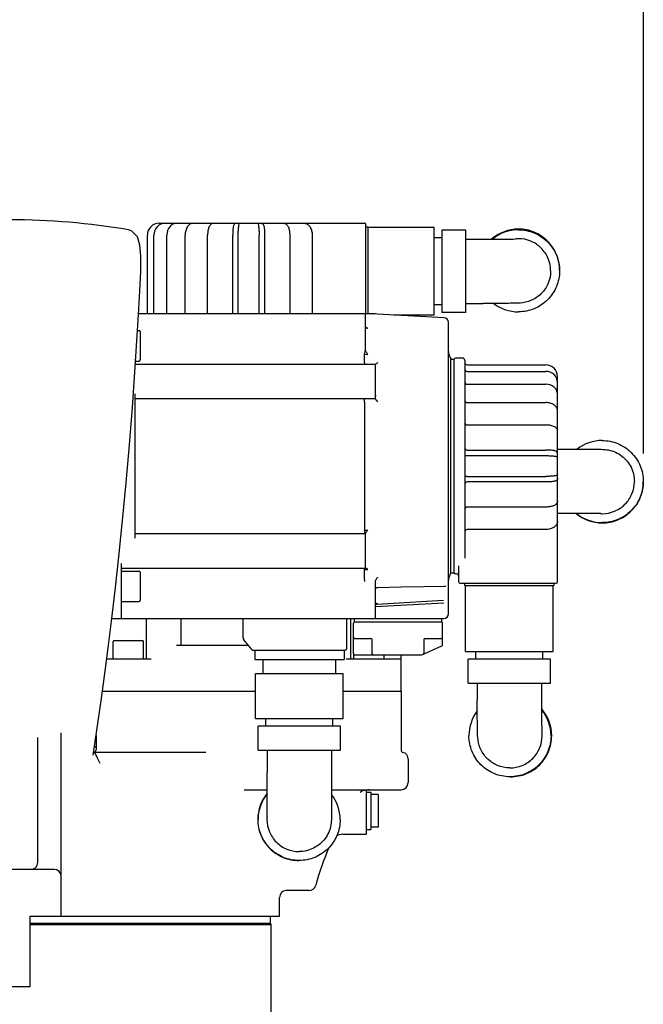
# Model space of a CAD drawing. Header units: millimetres. Extents: x 4086 to 10416, y 123 to 1549.
# Tile 7 of 99: x 6668 to 6734, y 687 to 792. Entities that reach past the tile are written whole.
import ezdxf

# ---------------------------------------------------------------- set-up
doc = ezdxf.new("R2010")
doc.units = ezdxf.units.MM
doc.layers.add('外形图', color=7, linetype='Continuous')
doc.layers.add('尺寸标注', color=7, linetype='Continuous')
doc.styles.add('思源黑', font='SourceHanSansCN-Normal.ttf')
doc.dimstyles.new('尺寸标注_1_4比例中六', dxfattribs={"dimtxt": 10, "dimasz": 8, "dimexe": 2, "dimexo": 1.5, "dimgap": 1, "dimtad": 1, "dimdec": 1, "dimlfac": 4, "dimdsep": 46, "dimtxsty": '思源黑', "dimcen": 0.09, "dimadec": 0, "dimazin": 0, "dimtp": 0.01, "dimtm": 0.01, "dimtfac": 1, "dimtdec": 1, "dimtofl": 0, "dimtmove": 0, "dimatfit": 3, "dimfxl": 1, "dimtolj": 1, "dimarcsym": 0})

# ---------------------------------------------------------------- blocks, each defined once
blk = doc.blocks.new('*D778')
at = {"layer": 'Defpoints', "color": 0}
for p in [(6734.24, 975.67), (6613.72, 801.83), (6734.24, 744.42)]:
    blk.add_point(p, dxfattribs=at)
at = {"layer": '尺寸标注', "color": 0, "lineweight": -2}
for p, q in [((6613.72, 803.33), (6613.72, 977.67)), ((6734.24, 745.92), (6734.24, 977.67)), ((6621.72, 975.67), (6726.24, 975.67))]:
    blk.add_line(p, q, dxfattribs=at)
at = {"layer": '尺寸标注', "color": 0}
for points in [[(6621.72, 977), (6621.72, 974.34), (6613.72, 975.67)], [(6726.24, 974.34), (6726.24, 977), (6734.24, 975.67)]]:
    blk.add_solid(points, dxfattribs=at)
at = {"layer": '尺寸标注', "color": 0, "insert": (6673.2, 981.85), "char_height": 10, "attachment_point": 5, "style": '思源黑'}
blk.add_mtext('\\A1;482.1', dxfattribs=at)

msp = doc.modelspace()

# ---------------------------------------------------------------- linework, layer by layer
at = {"layer": '外形图', "color": 7, "linetype": 'Continuous'}
for p, q in [((6682.635, 770.452), (6684.508, 770.452)), ((6684.512, 770.452), (6690.829, 770.452)), ((6690.868, 770.452), (6704.561, 770.452)), ((6679.739, 769.626), (6679.366, 769.75)), ((6704.686, 760.827), (6704.686, 770.327)), ((6704.686, 770.077), (6704.936, 770.077)), ((6704.936, 760.827), (6704.936, 770.077)), ((6711.961, 769.99), (6704.936, 769.99)), ((6711.961, 760.665), (6711.961, 769.99)), ((6715.341, 769.715), (6712.786, 769.715)), ((6712.786, 769.715), (6712.786, 760.94)), ((6715.341, 760.94), (6715.341, 769.715)), ((6681.394, 760.827), (6681.394, 769.202)), ((6682.096, 760.827), (6682.096, 769.202)), ((6683.469, 760.827), (6683.469, 769.202)), ((6685.418, 760.827), (6685.418, 769.202)), ((6687.812, 760.827), (6687.812, 769.202)), ((6690.487, 760.827), (6690.487, 769.202)), ((6691.076, 760.827), (6691.076, 769.202)), ((6693.296, 760.827), (6693.296, 769.202)), ((6693.885, 769.202), (6693.885, 760.827)), ((6696.56, 769.202), (6696.56, 760.827)), ((6698.954, 769.202), (6698.954, 760.827)), ((6712.786, 768.895), (6711.961, 768.895)), ((6715.341, 768.752), (6717.186, 768.752)), ((6724.361, 765.372), (6724.361, 765.386)), ((6712.786, 761.76), (6711.961, 761.76)), ((6715.341, 760.94), (6712.786, 760.94)), ((6715.341, 761.902), (6717.186, 761.902)), ((6680.445, 760.827), (6705.694, 760.827)), ((6704.644, 756.962), (6704.644, 760.827)), ((6712.995, 760.384), (6704.644, 760.822)), ((6705.694, 760.767), (6705.694, 760.827)), ((6711.961, 760.665), (6707.645, 760.665)), ((6713.469, 728.827), (6713.469, 759.885)), ((6680.333, 759.019), (6680.506, 759.019)), ((6680.631, 758.894), (6680.631, 755.894)), ((6704.698, 759.306), (6704.778, 759.302)), ((6704.778, 759.302), (6704.881, 759.296)), ((6704.557, 756.872), (6704.544, 756.505)), ((6680.13, 755.769), (6680.506, 755.769)), ((6704.544, 755.613), (6704.544, 756.505)), ((6704.544, 756.505), (6704.881, 756.481)), ((6713.656, 756.136), (6713.719, 756.023)), ((6713.719, 733.132), (6713.719, 756.023)), ((6713.719, 755.952), (6714.094, 755.952)), ((6714.094, 733.202), (6714.094, 755.952)), ((6714.969, 756.077), (6714.219, 756.077)), ((6715.219, 755.827), (6715.219, 734.763)), ((6680.111, 755.452), (6705.694, 755.452)), ((6705.694, 751.747), (6705.694, 755.452)), ((6715.469, 755.369), (6723.844, 755.369)), ((6715.469, 754.667), (6723.844, 754.667)), ((6725.094, 752.255), (6725.094, 754.128)), ((6715.469, 753.295), (6723.844, 753.295)), ((6680.094, 736.877), (6680.094, 752.277)), ((6680.094, 751.777), (6705.694, 751.777)), ((6705.736, 752.051), (6705.707, 752.096)), ((6705.756, 752.037), (6705.736, 752.051)), ((6705.756, 752.037), (6705.755, 752.037)), ((6725.094, 745.934), (6725.094, 752.251)), ((6704.544, 751.422), (6704.544, 737.732)), ((6715.469, 751.345), (6723.844, 751.345)), ((6715.469, 748.951), (6723.844, 748.951)), ((6715.469, 746.276), (6723.844, 746.276)), ((6715.469, 745.687), (6723.844, 745.687)), ((6725.094, 732.202), (6725.094, 745.895)), ((6715.469, 743.468), (6723.844, 743.468)), ((6723.844, 742.878), (6715.469, 742.878)), ((6733.286, 742.926), (6733.286, 742.92)), ((6723.844, 740.203), (6715.469, 740.203)), ((6680.094, 737.377), (6704.644, 737.377)), ((6704.544, 737.732), (6704.881, 737.732)), ((6704.644, 733.702), (6704.644, 737.407)), ((6723.844, 737.81), (6715.469, 737.81)), ((6678.631, 728.327), (6678.631, 734.202)), ((6678.631, 733.702), (6704.644, 733.702)), ((6714.594, 732.202), (6714.594, 733.944)), ((6678.631, 733.386), (6680.506, 733.386)), ((6680.631, 733.261), (6680.631, 730.261)), ((6704.544, 732.649), (6704.544, 733.542)), ((6704.544, 733.542), (6704.881, 733.542)), ((6704.557, 732.282), (6704.544, 732.649)), ((6713.656, 733.018), (6713.719, 733.132)), ((6713.719, 733.202), (6714.094, 733.202)), ((6714.344, 733.077), (6714.219, 733.077)), ((6705.694, 728.327), (6705.694, 732.265)), ((6705.848, 731.626), (6705.924, 731.631)), ((6705.848, 731.626), (6705.848, 731.626)), ((6712.984, 731.753), (6713.042, 731.754)), ((6713.18, 731.765), (6713.191, 731.766)), ((6713.191, 731.766), (6713.195, 731.766)), ((6713.195, 731.766), (6713.193, 731.766)), ((6713.193, 731.766), (6713.193, 731.766)), ((6714.719, 732.077), (6724.969, 732.077)), ((6715.219, 731.827), (6715.219, 732.077)), ((6715.219, 731.827), (6724.719, 731.827)), ((6715.306, 724.802), (6715.306, 731.827)), ((6724.631, 724.802), (6724.631, 731.827)), ((6724.719, 732.077), (6724.719, 731.827)), ((6678.631, 730.136), (6680.506, 730.136)), ((6705.694, 729.587), (6712.969, 730.006)), ((6705.831, 729.823), (6705.705, 729.816)), ((6712.956, 730.233), (6705.831, 729.823)), ((6677.596, 728.327), (6712.969, 728.327)), ((6681.311, 723.99), (6681.311, 728.327)), ((6684.986, 725.452), (6684.986, 728.327)), ((6691.594, 726.28), (6691.594, 728.327)), ((6702.594, 728.327), (6702.594, 725.077)), ((6703.061, 723.99), (6703.061, 728.327)), ((6703.344, 724.577), (6703.344, 727.827)), ((6703.469, 727.952), (6703.469, 728.327)), ((6703.469, 727.952), (6712.719, 727.952)), ((6712.719, 728.327), (6712.719, 727.952)), ((6712.844, 725.533), (6712.844, 727.827)), ((6677.745, 723.99), (6677.745, 725.865)), ((6677.87, 725.99), (6680.87, 725.99)), ((6680.995, 723.99), (6680.995, 725.865)), ((6692.174, 725.452), (6684.486, 725.452)), ((6692.556, 724.997), (6691.682, 726.039)), ((6703.469, 726.202), (6705.219, 726.202)), ((6705.344, 724.577), (6705.344, 726.077)), ((6710.622, 724.463), (6712.77, 725.419)), ((6710.844, 726.077), (6710.844, 724.643)), ((6710.969, 726.202), (6712.719, 726.202)), ((6676.92, 722.99), (6677.209, 725.211)), ((6692.652, 724.952), (6702.469, 724.952)), ((6692.844, 724.952), (6692.844, 723.952)), ((6702.344, 724.952), (6702.344, 723.952)), ((6703.377, 723.99), (6703.377, 724.498)), ((6703.469, 724.452), (6710.571, 724.452)), ((6706.627, 723.99), (6706.627, 724.452)), ((6708.436, 720.577), (6708.436, 724.452)), ((6715.306, 724.802), (6724.631, 724.802)), ((6716.401, 723.977), (6716.401, 724.802)), ((6723.536, 723.977), (6723.536, 724.802)), ((6681.811, 723.99), (6677.05, 723.99)), ((6692.844, 723.952), (6702.344, 723.952)), ((6693.719, 722.427), (6693.719, 723.952)), ((6701.469, 722.427), (6701.469, 723.952)), ((6708.436, 723.99), (6702.561, 723.99)), ((6724.356, 723.977), (6715.581, 723.977)), ((6715.581, 721.422), (6715.581, 723.977)), ((6724.356, 721.422), (6724.356, 723.977)), ((6702.256, 722.427), (6692.931, 722.427)), ((6692.931, 717.677), (6692.931, 722.427)), ((6702.256, 717.677), (6702.256, 722.427)), ((6715.581, 721.422), (6724.356, 721.422)), ((6716.544, 721.422), (6716.544, 719.577)), ((6723.394, 721.422), (6723.394, 719.577)), ((6676.597, 720.577), (6692.931, 720.577)), ((6676.597, 720.577), (6692.931, 720.577)), ((6702.256, 720.577), (6708.436, 720.577)), ((6702.256, 720.577), (6708.436, 720.577)), ((6708.436, 720.577), (6708.436, 714.295)), ((6692.931, 717.677), (6702.256, 717.677)), ((6701.981, 716.852), (6693.206, 716.852)), ((6693.206, 714.297), (6693.206, 716.852)), ((6694.026, 716.852), (6694.026, 717.677)), ((6701.161, 716.852), (6701.161, 717.677)), ((6701.981, 714.297), (6701.981, 716.852)), ((6672.219, 696.577), (6672.219, 716.139)), ((6675.936, 715.848), (6675.936, 714.327)), ((6669.719, 702.327), (6669.719, 715.648)), ((6675.766, 714.123), (6675.703, 714.262)), ((6675.936, 714.571), (6675.764, 714.676)), ((6676.083, 713.432), (6675.766, 714.123)), ((6675.787, 714.077), (6687.626, 714.077)), ((6693.206, 714.297), (6701.981, 714.297)), ((6694.169, 714.297), (6694.169, 711.902)), ((6701.019, 714.297), (6701.019, 711.902)), ((6676.352, 712.857), (6676.083, 713.432)), ((6709.186, 713.327), (6709.186, 710.827)), ((6720.013, 712.402), (6720.027, 712.402)), ((6691.714, 710.077), (6694.167, 710.077)), ((6701.017, 710.077), (6708.436, 710.077)), ((6704.719, 710.07), (6704.719, 705.328)), ((6704.719, 709.827), (6705.219, 709.827)), ((6705.219, 709.827), (6705.219, 705.827)), ((6705.969, 709.577), (6705.219, 709.577)), ((6705.969, 709.577), (6705.969, 706.077)), ((6702.213, 705.327), (6704.719, 705.327)), ((6704.719, 705.827), (6705.219, 705.827)), ((6705.969, 706.077), (6705.219, 706.077)), ((6697.567, 703.477), (6697.561, 703.477)), ((6671.469, 701.577), (6661.969, 701.577)), ((6698.6, 699.327), (6696.194, 699.327)), ((6695.469, 696.577), (6695.469, 698.577)), ((6668.856, 696.577), (6695.469, 696.577)), ((6668.856, 696.577), (6668.856, 689.077)), ((6694.469, 696.577), (6694.469, 695.827)), ((6694.469, 695.827), (6668.856, 695.827)), ((6668.856, 695.719), (6694.531, 695.719)), ((6694.469, 695.827), (6694.531, 695.719)), ((6694.531, 695.719), (6694.531, 683.327)), ((6668.856, 689.077), (6664.582, 689.077))]:
    msp.add_line(p, q, dxfattribs=at)
for points in [[(6680.264, 757.911), (6680.437, 760.691), (6680.595, 763.245), (6680.695, 765.325), (6680.705, 766.935), (6680.602, 768.122), (6680.333, 768.998), (6679.739, 769.626)], [(6677.209, 725.211), (6677.562, 728.042), (6677.948, 731.305), (6678.35, 734.914), (6678.749, 738.774), (6679.13, 742.782), (6679.48, 746.829), (6679.791, 750.802), (6680.057, 754.593), (6680.264, 757.911)], [(6705.707, 731.471), (6705.744, 731.552), (6705.798, 731.607), (6705.848, 731.626)], [(6705.924, 731.631), (6708.452, 731.685), (6710.903, 731.727), (6712.984, 731.753)], [(6713.042, 731.754), (6713.128, 731.76), (6713.18, 731.765)], [(6675.627, 713.739), (6676.018, 716.408), (6676.461, 719.564), (6676.92, 722.99)]]:
    msp.add_lwpolyline(points, dxfattribs=at)
for centre, radius, start, end in [((6666.719, 695.827), 75, 80.29128, 90), ((6704.561, 770.327), 0.125, 0, 90), ((6720.936, 765.458), 4.375, 89.99973, 130.89075), ((6720.936, 765.385), 4.375, 89.99991, 129.54992), ((6684.959, 769.202), 1.491, 179.36074, 179.99983), ((6720.936, 765.392), 3.418, 90.00594, 94.69211), ((6720.936, 765.386), 4.375, 232.92112, 270.0004), ((6712.969, 759.885), 0.5, 0, 87), ((6680.506, 758.894), 0.125, 0, 90), ((6714.719, 756.795), 1.25, 180, 211.78833), ((6680.506, 755.894), 0.125, 270, 0), ((6714.219, 755.952), 0.125, 90, 180), ((6714.969, 755.827), 0.25, 0, 90), ((6715.469, 755.619), 0.25, 180, 270), ((6715.469, 754.917), 0.25, 180, 270), ((6715.469, 753.545), 0.25, 180, 270), ((6723.844, 751.804), 1.491, 89.36074, 89.99983), ((6705.811, 752.131), 0.109, 239.70147, 243.88584), ((6715.469, 751.595), 0.25, 180, 270), ((6715.469, 749.201), 0.25, 180, 270), ((6729.861, 742.92), 4.375, 89.9999, 127.70601), ((6715.469, 746.526), 0.25, 180, 270), ((6715.469, 742.628), 0.25, 90, 180), ((6715.469, 739.953), 0.25, 90, 180), ((6729.861, 742.887), 4.375, 230.34018, 269.99991), ((6729.861, 742.92), 4.375, 230.96744, 269.99995), ((6729.861, 742.905), 3.41, 266.92407, 269.99726), ((6715.469, 737.56), 0.25, 90, 180), ((6680.506, 733.261), 0.125, 0, 90), ((6714.719, 732.36), 1.25, 148.21167, 180), ((6714.219, 733.202), 0.125, 180, 270), ((6714.344, 732.827), 0.25, 0, 90), ((6714.719, 732.202), 0.125, 180, 270), ((6724.969, 732.202), 0.125, 270, 0), ((6680.506, 730.261), 0.125, 270, 0), ((6705.836, 729.743), 0.193, 93.23402, 97.03316), ((6712.969, 728.827), 0.5, 270, 0), ((6703.469, 727.827), 0.125, 90, 180), ((6712.719, 727.827), 0.125, 0, 90), ((6703.469, 726.327), 0.125, 180, 270), ((6712.719, 726.327), 0.125, 270, 0), ((6677.87, 725.865), 0.125, 90, 180), ((6680.87, 725.865), 0.125, 0, 90), ((6691.969, 726.28), 0.375, 180, 220.00002), ((6705.219, 726.077), 0.125, 0, 89.99975), ((6710.969, 726.077), 0.125, 90, 180), ((6712.719, 725.533), 0.125, 294, 0), ((6692.652, 725.077), 0.125, 220.00002, 270), ((6702.469, 725.077), 0.125, 270, 0), ((6703.469, 724.577), 0.125, 180, 270), ((6705.469, 724.577), 0.125, 180, 270), ((6710.571, 724.577), 0.125, 270, 294), ((6710.719, 724.643), 0.125, 294.00012, 0.00002), ((6720.028, 715.827), 4.375, 142.92112, 180.0004), ((6720.027, 715.827), 4.375, 359.99991, 39.54992), ((6720.1, 715.827), 4.375, 359.99973, 40.89075), ((6720.034, 715.827), 3.418, 0.00594, 4.69211), ((6675.686, 714.327), 0.25, 291.73271, 0), ((6708.686, 714.295), 0.25, 180, 255.52249), ((6708.436, 713.327), 0.75, 0, 75.85863), ((6708.436, 710.827), 0.75, 270, 0), ((6697.529, 706.902), 4.375, 140.34018, 179.99991), ((6697.561, 706.902), 4.375, 140.96744, 179.99995), ((6697.561, 706.902), 4.375, 359.9999, 37.70601), ((6705.077, 709.327), 0.75, 90, 118.53881), ((6697.546, 706.902), 3.41, 176.92407, 179.99726), ((6702.213, 704.077), 1.25, 90.00002, 122.11977), ((6723.516, 693.576), 25, 155.37729, 165.37703), ((6668.969, 702.327), 0.75, 270, 0), ((6671.469, 700.827), 0.75, 0, 90), ((6696.219, 698.577), 0.75, 91.84344, 180), ((6698.6, 700.077), 0.75, 270, 345.37703)]:
    msp.add_arc(centre, radius, start, end, dxfattribs=at)
for points, knots in [([(6682.635, 770.452), (6682.318, 770.452), (6681.656, 770.183), (6681.394, 769.521), (6681.394, 769.202)], [0, 0, 0, 0, 3624.5000729, 7263.5772665, 7263.5772665, 7263.5772665, 7263.5772665]), ([(6683.27, 770.452), (6682.966, 770.452), (6682.327, 770.165), (6682.096, 769.517), (6682.096, 769.202)], [0, 0, 0, 0, 3565.6522987, 7261.8406713, 7261.8406713, 7261.8406713, 7261.8406713]), ([(6684.512, 770.452), (6684.373, 770.452), (6684.085, 770.381), (6683.622, 769.996), (6683.472, 769.524), (6683.469, 769.219)], [0, 0, 0, 0, 2290.2671416, 4662.0135422, 9677.2550336, 9677.2550336, 9677.2550336, 9677.2550336]), ([(6686.277, 770.452), (6686.154, 770.452), (6685.895, 770.369), (6685.619, 770.064), (6685.455, 769.659), (6685.418, 769.358), (6685.418, 769.202)], [0, 0, 0, 0, 2866.19469, 5907.7869067, 9261.9522122, 12863.8273338, 12863.8273338, 12863.8273338, 12863.8273338]), ([(6688.445, 770.452), (6688.336, 770.452), (6688.111, 770.344), (6687.934, 770.024), (6687.834, 769.638), (6687.812, 769.353), (6687.812, 769.202)], [0, 0, 0, 0, 2774.7960491, 5652.4840716, 9042.8021395, 12854.8404534, 12854.8404534, 12854.8404534, 12854.8404534]), ([(6690.868, 770.452), (6690.804, 770.452), (6690.687, 770.406), (6690.599, 770.273), (6690.56, 770.139), (6690.522, 769.931), (6690.495, 769.616), (6690.487, 769.348), (6690.487, 769.202)], [0, 0, 0, 0, 2500.2082511, 4447.3316433, 6084.7773906, 7949.4015845, 12727.230153, 18454.4348658, 18454.4348658, 18454.4348658, 18454.4348658]), ([(6691.076, 769.202), (6691.076, 769.362), (6691.084, 769.658), (6691.113, 770.041), (6691.157, 770.297), (6691.196, 770.417), (6691.226, 770.452), (6691.24, 770.452)], [0, 0, 0, 0, 5708.4470077, 10562.7256586, 13856.1074524, 14779.7962704, 15255.4281433, 15255.4281433, 15255.4281433, 15255.4281433]), ([(6693.133, 770.452), (6693.146, 770.452), (6693.176, 770.417), (6693.216, 770.297), (6693.259, 770.041), (6693.288, 769.658), (6693.296, 769.362), (6693.296, 769.202)], [0, 0, 0, 0, 476.0795637, 1400.6378336, 4697.1205066, 9555.9723264, 15269.8003167, 15269.8003167, 15269.8003167, 15269.8003167]), ([(6693.504, 770.452), (6693.568, 770.452), (6693.685, 770.406), (6693.773, 770.273), (6693.812, 770.139), (6693.85, 769.931), (6693.877, 769.616), (6693.885, 769.348), (6693.885, 769.202)], [0, 0, 0, 0, 2498.2043777, 4443.7671844, 6079.9005475, 7943.0302775, 12717.0294997, 18439.6439576, 18439.6439576, 18439.6439576, 18439.6439576]), ([(6695.927, 770.452), (6696.037, 770.452), (6696.261, 770.344), (6696.438, 770.024), (6696.538, 769.638), (6696.56, 769.353), (6696.56, 769.202)], [0, 0, 0, 0, 2768.9804322, 5640.6371895, 9023.8495852, 12827.8983554, 12827.8983554, 12827.8983554, 12827.8983554]), ([(6698.095, 770.452), (6698.219, 770.452), (6698.477, 770.369), (6698.753, 770.064), (6698.917, 769.659), (6698.954, 769.358), (6698.954, 769.202)], [0, 0, 0, 0, 2856.9829615, 5888.7997356, 9232.1850126, 12822.4839855, 12822.4839855, 12822.4839855, 12822.4839855]), ([(6725.311, 765.459), (6725.311, 766.028), (6725.083, 767.178), (6724.11, 768.632), (6722.656, 769.606), (6721.505, 769.834), (6720.936, 769.834)], [0, 0, 0, 0, 3182.9983012, 6366.0292728, 9549.1552254, 12732.5484203, 12732.5484203, 12732.5484203, 12732.5484203]), ([(6720.936, 769.76), (6721.505, 769.76), (6722.656, 769.533), (6724.11, 768.559), (6725.083, 767.105), (6725.311, 765.955), (6725.311, 765.386)], [0, 0, 0, 0, 3182.1401095, 6364.0111501, 9545.862599, 12727.7060931, 12727.7060931, 12727.7060931, 12727.7060931]), ([(6717.186, 768.752), (6717.936, 768.752), (6719.093, 768.761), (6720.251, 768.764), (6720.658, 768.782)], [0, 0, 0, 0, 4656.1667827, 7187.9595542, 7187.9595542, 7187.9595542, 7187.9595542]), ([(6724.361, 765.386), (6724.361, 765.831), (6724.183, 766.732), (6723.421, 767.87), (6722.282, 768.632), (6721.382, 768.81), (6720.936, 768.81)], [0, 0, 0, 0, 3178.1695579, 6356.4361528, 9534.7797978, 12713.4952973, 12713.4952973, 12713.4952973, 12713.4952973]), ([(6724.361, 765.372), (6724.361, 764.927), (6724.183, 764.027), (6723.423, 762.891), (6722.336, 762.156), (6721.312, 761.937), (6720.437, 761.925), (6719.564, 761.91), (6718.45, 761.904), (6717.625, 761.902), (6717.186, 761.902)], [0, 0, 0, 0, 3436.3300788, 6869.0576305, 10297.7461998, 13288.448337, 14810.0932674, 17047.9329409, 20025.5540937, 23413.9694181, 23413.9694181, 23413.9694181, 23413.9694181]), ([(6725.311, 765.386), (6725.311, 764.817), (6725.083, 763.666), (6724.11, 762.212), (6722.656, 761.239), (6721.505, 761.011), (6720.936, 761.011)], [0, 0, 0, 0, 3133.4213525, 6266.8748666, 9400.4218823, 12534.2319778, 12534.2319778, 12534.2319778, 12534.2319778]), ([(6704.644, 759.418), (6704.644, 759.381), (6704.67, 759.304), (6704.744, 759.28), (6704.776, 759.279)], [0, 0, 0, 0, 3747.7692997, 6998.9304118, 6998.9304118, 6998.9304118, 6998.9304118]), ([(6704.881, 756.481), (6704.857, 756.506), (6704.758, 756.618), (6704.68, 756.753), (6704.655, 756.865)], [0, 0, 0, 0, 1593.4805797, 6941.2709933, 6941.2709933, 6941.2709933, 6941.2709933]), ([(6704.557, 755.452), (6704.553, 755.452), (6704.554, 755.474), (6704.548, 755.498), (6704.547, 755.552), (6704.545, 755.59), (6704.544, 755.613)], [0, 0, 0, 0, 851.005935, 3241.216386, 7101.1375678, 12263.296591, 12263.296591, 12263.296591, 12263.296591]), ([(6705.931, 755.612), (6705.89, 755.571), (6705.82, 755.515), (6705.74, 755.452), (6705.705, 755.452)], [0, 0, 0, 0, 4323.0951186, 6917.3845562, 6917.3845562, 6917.3845562, 6917.3845562]), ([(6725.094, 754.128), (6725.094, 754.445), (6724.825, 755.107), (6724.162, 755.369), (6723.844, 755.369)], [0, 0, 0, 0, 3455.2635717, 6924.4236237, 6924.4236237, 6924.4236237, 6924.4236237]), ([(6725.094, 753.493), (6725.094, 753.797), (6724.806, 754.436), (6724.159, 754.667), (6723.844, 754.667)], [0, 0, 0, 0, 3393.2774847, 6910.7805201, 6910.7805201, 6910.7805201, 6910.7805201]), ([(6725.094, 752.251), (6725.094, 752.391), (6725.022, 752.678), (6724.637, 753.141), (6724.165, 753.291), (6723.861, 753.295)], [0, 0, 0, 0, 2189.4366351, 4456.7653516, 9251.2075614, 9251.2075614, 9251.2075614, 9251.2075614]), ([(6704.543, 751.527), (6704.543, 751.559), (6704.545, 751.616), (6704.541, 751.7), (6704.553, 751.738), (6704.544, 751.777), (6704.55, 751.777)], [0, 0, 0, 0, 4632.8964028, 8560.4578222, 11186.1095505, 12116.5903855, 12116.5903855, 12116.5903855, 12116.5903855]), ([(6705.711, 751.688), (6705.723, 751.665), (6705.784, 751.566), (6705.863, 751.48), (6705.931, 751.422)], [0, 0, 0, 0, 1561.0659178, 6832.7880322, 6832.7880322, 6832.7880322, 6832.7880322]), ([(6705.787, 752.024), (6705.783, 752.025), (6705.775, 752.028), (6705.767, 752.031), (6705.763, 752.033)], [0, 0, 0, 0, 3452.070263, 6843.3747594, 6843.3747594, 6843.3747594, 6843.3747594]), ([(6725.094, 750.486), (6725.094, 750.61), (6725.01, 750.868), (6724.705, 751.144), (6724.301, 751.308), (6723.999, 751.345), (6723.844, 751.345)], [0, 0, 0, 0, 2703.5539528, 5572.5525902, 8736.3875179, 12133.8760962, 12133.8760962, 12133.8760962, 12133.8760962]), ([(6725.094, 748.318), (6725.094, 748.428), (6724.986, 748.652), (6724.666, 748.829), (6724.279, 748.93), (6723.994, 748.951), (6723.844, 748.951)], [0, 0, 0, 0, 2601.5920113, 5299.6534321, 8478.3462964, 12052.4354362, 12052.4354362, 12052.4354362, 12052.4354362]), ([(6729.861, 747.295), (6730.43, 747.295), (6731.581, 747.067), (6733.035, 746.093), (6734.008, 744.639), (6734.236, 743.489), (6734.236, 742.92)], [0, 0, 0, 0, 2987.0762724, 5973.9457222, 8960.8614829, 11947.8155303, 11947.8155303, 11947.8155303, 11947.8155303]), ([(6725.094, 745.895), (6725.094, 745.959), (6725.048, 746.076), (6724.914, 746.164), (6724.78, 746.203), (6724.573, 746.242), (6724.258, 746.269), (6723.99, 746.276), (6723.844, 746.276)], [0, 0, 0, 0, 2327.0567388, 4139.33242, 5663.377129, 7398.8670819, 11845.8079168, 17176.3760068, 17176.3760068, 17176.3760068, 17176.3760068]), ([(6725.095, 746.377), (6725.606, 746.377), (6726.571, 746.376), (6727.89, 746.373), (6728.927, 746.365), (6729.774, 746.363), (6730.788, 746.305), (6732.02, 745.737), (6733.041, 744.499), (6733.286, 743.445), (6733.286, 742.926)], [0, 0, 0, 0, 3385.390208, 6393.6237483, 8743.3177159, 10252.7084024, 12012.3605663, 15438.7978734, 18876.479737, 22316.8756897, 22316.8756897, 22316.8756897, 22316.8756897]), ([(6715.219, 745.719), (6715.219, 745.712), (6715.253, 745.703), (6715.326, 745.69), (6715.41, 745.687), (6715.469, 745.687)], [0, 0, 0, 0, 805.8579515, 2760.1646017, 9026.1635003, 9026.1635003, 9026.1635003, 9026.1635003]), ([(6723.844, 745.687), (6724.003, 745.687), (6724.299, 745.679), (6724.683, 745.65), (6724.939, 745.607), (6725.059, 745.567), (6725.094, 745.537), (6725.094, 745.524)], [0, 0, 0, 0, 5336.2850229, 9874.0891625, 12952.7590559, 13816.2280167, 14260.8510878, 14260.8510878, 14260.8510878, 14260.8510878]), ([(6715.469, 743.468), (6715.41, 743.468), (6715.326, 743.465), (6715.253, 743.452), (6715.219, 743.443), (6715.219, 743.435)], [0, 0, 0, 0, 6223.87421, 8165.0425624, 8965.4829395, 8965.4829395, 8965.4829395, 8965.4829395]), ([(6725.094, 743.631), (6725.094, 743.617), (6725.059, 743.587), (6724.939, 743.548), (6724.683, 743.504), (6724.299, 743.475), (6724.003, 743.468), (6723.844, 743.468)], [0, 0, 0, 0, 442.408455, 1301.5766005, 4364.912895, 8880.1185265, 14189.8314537, 14189.8314537, 14189.8314537, 14189.8314537]), ([(6725.094, 743.259), (6725.094, 743.195), (6725.048, 743.078), (6724.914, 742.99), (6724.78, 742.951), (6724.573, 742.913), (6724.258, 742.886), (6723.99, 742.878), (6723.844, 742.878)], [0, 0, 0, 0, 2305.1080646, 4100.2904588, 5609.9604615, 7329.0813647, 11734.0788923, 17014.3693502, 17014.3693502, 17014.3693502, 17014.3693502]), ([(6734.236, 742.92), (6734.236, 742.351), (6734.008, 741.2), (6733.035, 739.746), (6731.581, 738.772), (6730.43, 738.545), (6729.861, 738.545)], [0, 0, 0, 0, 2942.0108338, 5884.006796, 8826.0268196, 11768.2487711, 11768.2487711, 11768.2487711, 11768.2487711]), ([(6729.861, 739.495), (6730.307, 739.495), (6731.207, 739.673), (6732.346, 740.435), (6733.108, 741.574), (6733.286, 742.474), (6733.286, 742.92)], [0, 0, 0, 0, 2941.8286442, 5883.3242949, 8824.8925107, 11766.471881, 11766.471881, 11766.471881, 11766.471881]), ([(6729.861, 738.512), (6730.43, 738.512), (6731.581, 738.74), (6733.035, 739.713), (6734.008, 741.168), (6734.236, 742.318), (6734.236, 742.887)], [0, 0, 0, 0, 2933.8450084, 5867.4868799, 8801.174237, 11734.8991986, 11734.8991986, 11734.8991986, 11734.8991986]), ([(6725.094, 740.836), (6725.094, 740.727), (6724.986, 740.502), (6724.666, 740.325), (6724.279, 740.225), (6723.994, 740.203), (6723.844, 740.203)], [0, 0, 0, 0, 2537.4243714, 5168.9387575, 8269.2299284, 11755.165021, 11755.165021, 11755.165021, 11755.165021]), ([(6729.678, 739.507), (6729.813, 739.501), (6728.733, 739.527), (6728.268, 739.516), (6726.64, 739.528), (6725.658, 739.527), (6725.095, 739.527)], [0, 0, 0, 0, 1040.4006968, 3691.3822733, 7413.152851, 11739.1038409, 11739.1038409, 11739.1038409, 11739.1038409]), ([(6725.094, 738.668), (6725.094, 738.545), (6725.01, 738.286), (6724.705, 738.011), (6724.301, 737.846), (6723.999, 737.81), (6723.844, 737.81)], [0, 0, 0, 0, 2600.8938553, 5360.9500841, 8404.646998, 11673.1252016, 11673.1252016, 11673.1252016, 11673.1252016]), ([(6704.544, 737.732), (6704.543, 737.699), (6704.543, 737.585), (6704.541, 737.471), (6704.548, 737.391)], [0, 0, 0, 0, 1936.6616714, 6535.6161052, 6535.6161052, 6535.6161052, 6535.6161052]), ([(6704.655, 737.452), (6704.665, 737.477), (6704.728, 737.581), (6704.811, 737.67), (6704.881, 737.732)], [0, 0, 0, 0, 1454.1421554, 6535.0818953, 6535.0818953, 6535.0818953, 6535.0818953]), ([(6704.881, 733.542), (6704.84, 733.583), (6704.771, 733.64), (6704.69, 733.702), (6704.655, 733.702)], [0, 0, 0, 0, 4034.4942048, 6453.4625441, 6453.4625441, 6453.4625441, 6453.4625441]), ([(6705.931, 732.747), (6705.907, 732.723), (6705.808, 732.611), (6705.731, 732.476), (6705.705, 732.364)], [0, 0, 0, 0, 1482.4211392, 6433.2548441, 6433.2548441, 6433.2548441, 6433.2548441]), ([(6705.694, 729.798), (6705.694, 729.812), (6705.699, 729.862), (6705.735, 729.908), (6705.767, 729.922)], [0, 0, 0, 0, 1876.9896163, 6375.9516323, 6375.9516323, 6375.9516323, 6375.9516323]), ([(6720.013, 712.402), (6719.568, 712.402), (6718.668, 712.58), (6717.533, 713.34), (6716.798, 714.427), (6716.579, 715.452), (6716.566, 716.326), (6716.552, 717.199), (6716.546, 718.313), (6716.544, 719.138), (6716.544, 719.577)], [0, 0, 0, 0, 2957.4303023, 5911.7601391, 8862.6138813, 11436.520614, 12746.1034315, 14672.0694215, 17234.7181846, 20150.9113114, 20150.9113114, 20150.9113114, 20150.9113114]), ([(6723.394, 719.577), (6723.394, 718.828), (6723.403, 717.67), (6723.405, 716.513), (6723.424, 716.105)], [0, 0, 0, 0, 3992.1689811, 6162.9126508, 6162.9126508, 6162.9126508, 6162.9126508]), ([(6720.027, 711.452), (6719.458, 711.452), (6718.308, 711.68), (6716.854, 712.654), (6715.88, 714.108), (6715.653, 715.258), (6715.653, 715.827)], [0, 0, 0, 0, 2679.9080522, 5359.8436112, 8039.8591389, 10720.0996696, 10720.0996696, 10720.0996696, 10720.0996696]), ([(6720.027, 712.402), (6720.473, 712.402), (6721.373, 712.58), (6722.512, 713.343), (6723.274, 714.481), (6723.452, 715.382), (6723.452, 715.827)], [0, 0, 0, 0, 2691.6676439, 5383.4174707, 8075.2325532, 10767.3625681, 10767.3625681, 10767.3625681, 10767.3625681]), ([(6724.402, 715.827), (6724.402, 715.258), (6724.174, 714.108), (6723.201, 712.654), (6721.747, 711.68), (6720.596, 711.452), (6720.027, 711.452)], [0, 0, 0, 0, 2692.6475446, 5385.06741, 8077.4706972, 10769.8672533, 10769.8672533, 10769.8672533, 10769.8672533]), ([(6720.101, 711.452), (6720.67, 711.452), (6721.82, 711.68), (6723.274, 712.654), (6724.248, 714.108), (6724.475, 715.258), (6724.475, 715.827)], [0, 0, 0, 0, 2684.5114217, 5369.0503973, 8053.669479, 10738.5139504, 10738.5139504, 10738.5139504, 10738.5139504]), ([(6694.149, 707.085), (6694.143, 706.941), (6694.169, 708.087), (6694.158, 708.578), (6694.17, 710.287), (6694.169, 711.316), (6694.169, 711.902)], [0, 0, 0, 0, 940.4086653, 3322.0092876, 6648.0042964, 10474.8220523, 10474.8220523, 10474.8220523, 10474.8220523]), ([(6701.019, 711.902), (6701.019, 711.378), (6701.018, 710.381), (6701.015, 709.012), (6701.008, 707.923), (6701.004, 707.058), (6700.961, 706.037), (6700.419, 704.788), (6699.17, 703.731), (6698.096, 703.477), (6697.567, 703.477)], [0, 0, 0, 0, 2971.2064417, 5644.3883027, 7758.5580988, 9135.6361945, 10550.8155339, 13530.0241863, 16522.8209441, 19518.0108208, 19518.0108208, 19518.0108208, 19518.0108208]), ([(6693.154, 706.902), (6693.154, 706.333), (6693.381, 705.183), (6694.355, 703.729), (6695.809, 702.755), (6696.96, 702.527), (6697.529, 702.527)], [0, 0, 0, 0, 2571.7853343, 5143.3926003, 7715.0397387, 10286.7198408, 10286.7198408, 10286.7198408, 10286.7198408]), ([(6697.561, 702.527), (6696.992, 702.527), (6695.842, 702.755), (6694.388, 703.729), (6693.414, 705.183), (6693.186, 706.333), (6693.186, 706.902)], [0, 0, 0, 0, 2572.5829836, 5145.1529631, 7717.7439826, 10290.5115738, 10290.5115738, 10290.5115738, 10290.5115738]), ([(6694.136, 706.902), (6694.136, 706.457), (6694.315, 705.556), (6695.077, 704.418), (6696.215, 703.655), (6697.116, 703.477), (6697.561, 703.477)], [0, 0, 0, 0, 2580.1412912, 5159.9905293, 7739.9034108, 10319.8260755, 10319.8260755, 10319.8260755, 10319.8260755]), ([(6701.936, 706.902), (6701.936, 706.333), (6701.709, 705.183), (6700.735, 703.729), (6699.281, 702.755), (6698.13, 702.527), (6697.561, 702.527)], [0, 0, 0, 0, 2581.1809104, 5162.1831021, 7743.2253117, 10324.3006056, 10324.3006056, 10324.3006056, 10324.3006056])]:
    msp.add_open_spline(points, degree=3, knots=knots, dxfattribs=at)
for points in [[(6704.776, 759.279), (6704.811, 759.277), (6704.848, 759.284), (6704.881, 759.296)], [(6704.655, 756.865), (6704.648, 756.897), (6704.641, 756.93), (6704.649, 756.961)], [(6704.544, 751.422), (6704.544, 751.455), (6704.543, 751.489), (6704.543, 751.522)], [(6705.694, 751.747), (6705.694, 751.727), (6705.702, 751.707), (6705.711, 751.688)], [(6704.644, 737.407), (6704.644, 737.423), (6704.649, 737.438), (6704.655, 737.452)], [(6704.552, 733.683), (6704.55, 733.665), (6704.549, 733.646), (6704.548, 733.628)], [(6704.548, 733.628), (6704.546, 733.599), (6704.545, 733.57), (6704.544, 733.542)], [(6705.694, 732.265), (6705.694, 732.298), (6705.695, 732.333), (6705.71, 732.362)], [(6705.767, 729.922), (6705.782, 729.929), (6705.797, 729.932), (6705.812, 729.934)], [(6705.825, 729.935), (6705.86, 729.938), (6705.897, 729.931), (6705.931, 729.919)], [(6704.055, 709.814), (6704.249, 709.95), (6704.483, 710.044), (6704.719, 710.07)]]:
    msp.add_open_spline(points, degree=3, dxfattribs=at)

# ---------------------------------------------------------------- dimensions: what is measured, and where the dimension line sits
at = {"layer": '尺寸标注'}
dim = msp.add_linear_dim(base=(6734.236, 975.67), p1=(6613.719, 801.827), p2=(6734.236, 744.42), dimstyle='尺寸标注_1_4比例中六', dxfattribs=at)
dim.commit()
dim.dimension.update_dxf_attribs({"geometry": '*D778', "text_midpoint": (6673.196, 975.67), "dimtype": 160})

doc.saveas('drawing.dxf')
